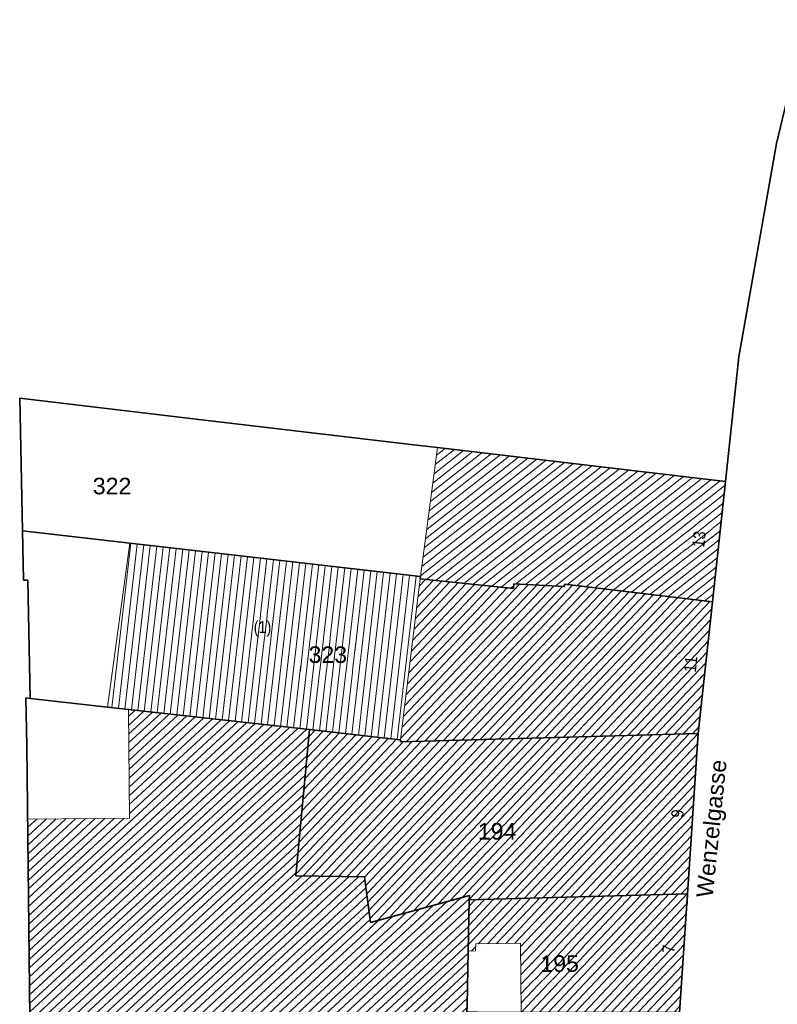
# Model space of a CAD drawing. Header units: metres. Extents: x 32365810 to 32367010, y 5620411 to 5622366.
# Tile 136 of 198: x 32366048 to 32366092, y 5622190 to 5622247. Entities that reach past the tile are written whole.
import ezdxf

# ---------------------------------------------------------------- set-up
doc = ezdxf.new("R2010")
doc.units = ezdxf.units.M
for name, pattern in [('1600.1047', [0]), ('1600.2028', [0]), ('1600.2505', [0]), ('1600.8201', [0.5, 0.25, -0.125, 0, -0.125])]:
    doc.linetypes.add(name, pattern=pattern)
doc.layers.get('0').update_dxf_attribs({"color": 1, "linetype": 'CONTINUOUS'})
for name, color, linetype in [('Ebene 32', 7, 'CONTINUOUS'), ('Flurstücke_Grenzpunkte', 11, 'CONTINUOUS'), ('Gebäude', 31, 'CONTINUOUS'), ('Lagebezeichnungen', 12, 'CONTINUOUS')]:
    doc.layers.add(name, color=color, linetype=linetype)
doc.styles.add('Flurstücksnummer - K 10 700', font='Arial.ttf')
doc.styles.add('Hausnummern NRW', font='Arial.ttf', dxfattribs={"width": 0.85})
doc.styles.add('Koordinaten der Kartenecken - N 6 380', font='Arial.ttf')
doc.styles.add('Name - Bauwerken u. Einrichtungen - F 10', font='Arial.ttf')

# ---------------------------------------------------------------- blocks, each defined once
blk = doc.blocks.new('O1068')
at = {"layer": 'Flurstücke_Grenzpunkte', "color": 7, "linetype": '1600.2028', "lineweight": 35}
for p, q in [((32366093.527, 5622247.088), (32366091.826, 5622239.965)), ((32366091.826, 5622239.965), (32366089.662, 5622227.694)), ((32366089.662, 5622227.694), (32366088.892, 5622220.539)), ((32366088.892, 5622220.539), (32366088.148, 5622213.613)), ((32366088.148, 5622213.613), (32366087.333, 5622206.04)), ((32366087.333, 5622206.04), (32366086.719, 5622196.83)), ((32366086.719, 5622196.83), (32366086.264, 5622190.003))]:
    blk.add_line(p, q, dxfattribs=at)
blk = doc.blocks.new('O1134')
at = {"layer": 'Flurstücke_Grenzpunkte', "color": 7, "linetype": '1600.2028', "lineweight": 35}
for p, q in [((32366048.95, 5622208.059), (32366048.693, 5622208.087)), ((32366048.693, 5622208.087), (32366048.749, 5622205.345)), ((32366053.383, 5622207.565), (32366048.95, 5622208.059)), ((32366054.584, 5622207.43), (32366053.383, 5622207.565)), ((32366064.999, 5622206.27), (32366054.584, 5622207.43)), ((32366064.213, 5622197.868), (32366064.999, 5622206.27)), ((32366048.749, 5622205.345), (32366048.916, 5622189.657)), ((32366068.161, 5622197.8), (32366064.213, 5622197.868)), ((32366068.496, 5622195.175), (32366068.161, 5622197.8)), ((32366074.18, 5622196.735), (32366068.496, 5622195.175)), ((32366074.113, 5622193.535), (32366074.171, 5622196.476)), ((32366074.171, 5622196.476), (32366074.18, 5622196.735)), ((32366074.052, 5622190.415), (32366074.113, 5622193.535)), ((32366074.044, 5622190.014), (32366074.052, 5622190.415)), ((32366048.916, 5622189.657), (32366049.029, 5622178.041)), ((32366073.939, 5622184.604), (32366074.044, 5622190.014)), ((32366073.869, 5622182.057), (32366073.939, 5622184.604)), ((32366073.767, 5622178.242), (32366073.869, 5622182.057)), ((32366073.765, 5622178.172), (32366073.767, 5622178.242)), ((32366049.029, 5622178.041), (32366051.546, 5622178.143)), ((32366051.546, 5622178.143), (32366051.669, 5622172.716)), ((32366073.762, 5622178.042), (32366073.618, 5622174.302)), ((32366073.765, 5622178.172), (32366073.762, 5622178.042)), ((32366073.618, 5622174.302), (32366072.854, 5622154.531)), ((32366051.669, 5622172.716), (32366055.647, 5622172.877)), ((32366055.647, 5622172.877), (32366056.559, 5622171.993)), ((32366056.557, 5622172.193), (32366059.496, 5622172.241)), ((32366056.559, 5622171.993), (32366056.557, 5622172.193)), ((32366059.496, 5622172.241), (32366060.061, 5622153.511)), ((32366060.061, 5622153.511), (32366072.854, 5622154.531))]:
    blk.add_line(p, q, dxfattribs=at)
at = {"layer": 'Flurstücke_Grenzpunkte', "color": 7, "lineweight": 18, "insert": (32366060.866, 5622185.678), "char_height": 0.95, "attachment_point": 8, "line_spacing_factor": 0.69, "style": 'Flurstücksnummer - K 10 700', "bg_fill": 2}
blk.add_mtext('169', dxfattribs=at)
blk = doc.blocks.new('O1252')
at = {"layer": 'Flurstücke_Grenzpunkte', "color": 7, "linetype": '1600.2028', "lineweight": 35}
for p, q in [((32366058.15, 5622224.164), (32366048.341, 5622225.32)), ((32366048.341, 5622225.32), (32366048.497, 5622217.701)), ((32366071.151, 5622222.631), (32366058.15, 5622224.164)), ((32366072.351, 5622222.489), (32366071.151, 5622222.631)), ((32366088.892, 5622220.539), (32366072.351, 5622222.489)), ((32366088.892, 5622220.539), (32366088.148, 5622213.613)), ((32366048.497, 5622217.701), (32366054.664, 5622216.989)), ((32366054.664, 5622216.989), (32366057.198, 5622216.697)), ((32366057.198, 5622216.697), (32366071.373, 5622215.064)), ((32366071.373, 5622215.064), (32366071.358, 5622214.934)), ((32366071.358, 5622214.934), (32366076.714, 5622214.386)), ((32366076.714, 5622214.386), (32366076.744, 5622214.645)), ((32366076.744, 5622214.645), (32366079.639, 5622214.493)), ((32366079.639, 5622214.493), (32366079.654, 5622214.623)), ((32366079.654, 5622214.623), (32366088.148, 5622213.613))]:
    blk.add_line(p, q, dxfattribs=at)
at = {"layer": 'Flurstücke_Grenzpunkte', "color": 7, "lineweight": 18, "insert": (32366053.649, 5622219.785), "char_height": 0.95, "attachment_point": 8, "line_spacing_factor": 0.69, "style": 'Flurstücksnummer - K 10 700', "bg_fill": 2}
blk.add_mtext('322', dxfattribs=at)
blk = doc.blocks.new('O1480')
at = {"layer": 'Flurstücke_Grenzpunkte', "color": 7, "linetype": '1600.2028', "lineweight": 35}
for p, q in [((32366064.213, 5622197.868), (32366064.999, 5622206.27)), ((32366069.01, 5622205.822), (32366064.999, 5622206.27)), ((32366087.333, 5622206.04), (32366070.215, 5622205.568)), ((32366087.333, 5622206.04), (32366086.719, 5622196.83)), ((32366070.229, 5622205.687), (32366069.01, 5622205.822)), ((32366070.215, 5622205.568), (32366070.229, 5622205.687)), ((32366068.161, 5622197.8), (32366064.213, 5622197.868)), ((32366068.496, 5622195.175), (32366068.161, 5622197.8)), ((32366074.18, 5622196.735), (32366068.496, 5622195.175)), ((32366074.171, 5622196.476), (32366086.719, 5622196.83)), ((32366074.171, 5622196.476), (32366074.18, 5622196.735))]:
    blk.add_line(p, q, dxfattribs=at)
at = {"layer": 'Flurstücke_Grenzpunkte', "color": 7, "lineweight": 18, "insert": (32366075.773, 5622199.935), "char_height": 0.95, "attachment_point": 8, "line_spacing_factor": 0.69, "style": 'Flurstücksnummer - K 10 700', "bg_fill": 2}
blk.add_mtext('194', dxfattribs=at)
blk = doc.blocks.new('O1821')
at = {"layer": 'Flurstücke_Grenzpunkte', "color": 7, "linetype": '1600.2028', "lineweight": 35}
for p, q in [((32366074.113, 5622193.535), (32366074.171, 5622196.476)), ((32366074.171, 5622196.476), (32366086.719, 5622196.83)), ((32366086.719, 5622196.83), (32366086.264, 5622190.003)), ((32366074.052, 5622190.415), (32366074.113, 5622193.535)), ((32366074.044, 5622190.014), (32366074.052, 5622190.415)), ((32366074.667, 5622190.014), (32366074.044, 5622190.014)), ((32366076.818, 5622190.012), (32366074.667, 5622190.014)), ((32366077.15, 5622190.011), (32366076.818, 5622190.012)), ((32366086.264, 5622190.003), (32366077.15, 5622190.011))]:
    blk.add_line(p, q, dxfattribs=at)
at = {"layer": 'Flurstücke_Grenzpunkte', "color": 7, "lineweight": 18, "insert": (32366079.367, 5622192.327), "char_height": 0.95, "attachment_point": 8, "line_spacing_factor": 0.69, "style": 'Flurstücksnummer - K 10 700', "bg_fill": 2}
blk.add_mtext('195', dxfattribs=at)
blk = doc.blocks.new('O1830')
at = {"layer": 'Flurstücke_Grenzpunkte', "color": 7, "linetype": '1600.2028', "lineweight": 35}
for p, q in [((32366048.497, 5622217.701), (32366054.664, 5622216.989)), ((32366048.497, 5622217.701), (32366048.555, 5622214.857)), ((32366054.664, 5622216.989), (32366057.198, 5622216.697)), ((32366057.198, 5622216.697), (32366071.373, 5622215.064)), ((32366071.373, 5622215.064), (32366071.358, 5622214.934)), ((32366048.555, 5622214.857), (32366048.815, 5622214.862)), ((32366048.815, 5622214.862), (32366048.95, 5622208.059)), ((32366071.358, 5622214.934), (32366076.714, 5622214.386)), ((32366076.714, 5622214.386), (32366076.744, 5622214.645)), ((32366076.744, 5622214.645), (32366079.639, 5622214.493)), ((32366079.639, 5622214.493), (32366079.654, 5622214.623)), ((32366079.654, 5622214.623), (32366088.148, 5622213.613)), ((32366088.148, 5622213.613), (32366087.333, 5622206.04)), ((32366053.383, 5622207.565), (32366048.95, 5622208.059)), ((32366054.584, 5622207.43), (32366053.383, 5622207.565)), ((32366064.999, 5622206.27), (32366054.584, 5622207.43)), ((32366069.01, 5622205.822), (32366064.999, 5622206.27)), ((32366087.333, 5622206.04), (32366070.215, 5622205.568)), ((32366070.229, 5622205.687), (32366069.01, 5622205.822)), ((32366070.215, 5622205.568), (32366070.229, 5622205.687))]:
    blk.add_line(p, q, dxfattribs=at)
at = {"layer": 'Flurstücke_Grenzpunkte', "color": 7, "lineweight": 18, "insert": (32366066.049, 5622210.09), "char_height": 0.95, "attachment_point": 8, "line_spacing_factor": 0.69, "style": 'Flurstücksnummer - K 10 700', "bg_fill": 2}
blk.add_mtext('323', dxfattribs=at)
blk = doc.blocks.new('O2555')
at = {"layer": 'Gebäude', "color": 7, "linetype": '1600.2505', "lineweight": 18}
for p, q in [((32366071.358, 5622214.934), (32366070.229, 5622205.687)), ((32366076.714, 5622214.386), (32366071.358, 5622214.934)), ((32366076.744, 5622214.645), (32366076.714, 5622214.386)), ((32366079.639, 5622214.493), (32366076.744, 5622214.645)), ((32366079.654, 5622214.623), (32366079.639, 5622214.493)), ((32366088.148, 5622213.613), (32366079.654, 5622214.623)), ((32366087.333, 5622206.04), (32366088.148, 5622213.613)), ((32366070.215, 5622205.568), (32366087.333, 5622206.04)), ((32366070.229, 5622205.687), (32366070.215, 5622205.568))]:
    blk.add_line(p, q, dxfattribs=at)
at = {"layer": 'Lagebezeichnungen', "color": 7, "lineweight": 18, "insert": (32366087.244, 5622209.993), "char_height": 0.7, "attachment_point": 8, "rotation": 83.913, "line_spacing_factor": 0.69, "style": 'Hausnummern NRW', "bg_fill": 2}
blk.add_mtext('11', dxfattribs=at)
blk = doc.blocks.new('O2616')
at = {"layer": 'Gebäude', "color": 7, "linetype": '1600.2505', "lineweight": 18}
for p, q in [((32366054.664, 5622216.989), (32366053.383, 5622207.565)), ((32366057.198, 5622216.697), (32366054.664, 5622216.989)), ((32366071.373, 5622215.064), (32366057.198, 5622216.697)), ((32366071.358, 5622214.934), (32366071.373, 5622215.064)), ((32366071.358, 5622214.934), (32366070.229, 5622205.687)), ((32366053.383, 5622207.565), (32366054.584, 5622207.43)), ((32366054.584, 5622207.43), (32366064.999, 5622206.27)), ((32366064.999, 5622206.27), (32366069.01, 5622205.822)), ((32366069.01, 5622205.822), (32366070.229, 5622205.687))]:
    blk.add_line(p, q, dxfattribs=at)
at = {"layer": 'Ebene 32', "color": 7, "lineweight": 18, "insert": (32366062.295, 5622211.606), "char_height": 0.7, "attachment_point": 8, "line_spacing_factor": 0.69, "style": 'Hausnummern NRW', "bg_fill": 2}
blk.add_mtext('(1)', dxfattribs=at)
blk = doc.blocks.new('O2730')
at = {"layer": 'Gebäude', "color": 7, "linetype": '1600.8201', "lineweight": 18}
for p, q in [((32366064.999, 5622206.27), (32366064.213, 5622197.868)), ((32366069.01, 5622205.822), (32366064.999, 5622206.27)), ((32366087.333, 5622206.04), (32366070.215, 5622205.568)), ((32366086.719, 5622196.83), (32366087.333, 5622206.04)), ((32366070.229, 5622205.687), (32366069.01, 5622205.822)), ((32366070.215, 5622205.568), (32366070.229, 5622205.687)), ((32366064.213, 5622197.868), (32366068.161, 5622197.8)), ((32366068.161, 5622197.8), (32366068.496, 5622195.175)), ((32366068.496, 5622195.175), (32366074.18, 5622196.735)), ((32366074.171, 5622196.476), (32366086.719, 5622196.83)), ((32366074.18, 5622196.735), (32366074.171, 5622196.476))]:
    blk.add_line(p, q, dxfattribs=at)
at = {"layer": 'Lagebezeichnungen', "color": 7, "lineweight": 18, "insert": (32366086.496, 5622201.419), "char_height": 0.7, "attachment_point": 8, "rotation": 86.2127, "line_spacing_factor": 0.69, "style": 'Hausnummern NRW', "bg_fill": 2}
blk.add_mtext('9', dxfattribs=at)
blk = doc.blocks.new('O2939')
at = {"layer": 'Gebäude', "color": 7, "linetype": '1600.2505', "lineweight": 18}
for p, q in [((32366074.171, 5622196.476), (32366074.113, 5622193.535)), ((32366086.719, 5622196.83), (32366074.171, 5622196.476)), ((32366086.264, 5622190.003), (32366086.719, 5622196.83)), ((32366074.113, 5622193.535), (32366074.533, 5622193.543)), ((32366074.533, 5622193.543), (32366074.546, 5622193.943)), ((32366074.546, 5622193.943), (32366077.121, 5622193.99)), ((32366077.121, 5622193.99), (32366077.15, 5622190.011)), ((32366086.264, 5622190.003), (32366077.15, 5622190.011))]:
    blk.add_line(p, q, dxfattribs=at)
at = {"layer": 'Lagebezeichnungen', "color": 7, "lineweight": 18, "insert": (32366085.98, 5622193.635), "char_height": 0.7, "attachment_point": 8, "rotation": 86.2127, "line_spacing_factor": 0.69, "style": 'Hausnummern NRW', "bg_fill": 2}
blk.add_mtext('7', dxfattribs=at)
blk = doc.blocks.new('O3124')
at = {"layer": 'Gebäude', "color": 7, "linetype": '1600.2505', "lineweight": 18}
for p, q in [((32366054.584, 5622207.43), (32366064.999, 5622206.27)), ((32366054.584, 5622207.43), (32366054.644, 5622201.179)), ((32366064.213, 5622197.868), (32366064.999, 5622206.27)), ((32366054.644, 5622201.179), (32366048.805, 5622201.123)), ((32366048.805, 5622201.123), (32366048.879, 5622193.536)), ((32366068.161, 5622197.8), (32366064.213, 5622197.868)), ((32366068.496, 5622195.175), (32366068.161, 5622197.8)), ((32366074.18, 5622196.735), (32366068.496, 5622195.175)), ((32366074.171, 5622196.476), (32366074.113, 5622193.535)), ((32366074.171, 5622196.476), (32366074.18, 5622196.735)), ((32366048.879, 5622193.536), (32366048.916, 5622189.657)), ((32366074.052, 5622190.415), (32366074.113, 5622193.535)), ((32366074.044, 5622190.014), (32366074.052, 5622190.415)), ((32366049.029, 5622178.041), (32366048.916, 5622189.657)), ((32366074.044, 5622190.014), (32366073.939, 5622184.604)), ((32366073.939, 5622184.604), (32366073.869, 5622182.057)), ((32366073.869, 5622182.057), (32366073.767, 5622178.242)), ((32366073.765, 5622178.172), (32366073.767, 5622178.242)), ((32366051.546, 5622178.143), (32366049.029, 5622178.041)), ((32366051.669, 5622172.716), (32366051.546, 5622178.143)), ((32366073.618, 5622174.302), (32366073.762, 5622178.042)), ((32366073.762, 5622178.042), (32366073.765, 5622178.172)), ((32366072.854, 5622154.531), (32366073.618, 5622174.302)), ((32366055.647, 5622172.877), (32366051.669, 5622172.716)), ((32366056.559, 5622171.993), (32366055.647, 5622172.877)), ((32366059.496, 5622172.241), (32366056.557, 5622172.193)), ((32366056.557, 5622172.193), (32366056.559, 5622171.993)), ((32366060.061, 5622153.511), (32366059.496, 5622172.241)), ((32366060.061, 5622153.511), (32366072.854, 5622154.531))]:
    blk.add_line(p, q, dxfattribs=at)
at = {"layer": 'Lagebezeichnungen', "color": 7, "lineweight": 18, "insert": (32366066.927, 5622155.516), "char_height": 0.4565, "attachment_point": 8, "rotation": 4.5351, "line_spacing_factor": 0.69, "style": 'Koordinaten der Kartenecken - N 6 380', "bg_fill": 2}
blk.add_mtext('24', dxfattribs=at)
at = {"layer": 'Lagebezeichnungen', "color": 7, "lineweight": 18, "insert": (32366066.482, 5622154.669), "char_height": 0.7, "attachment_point": 8, "rotation": 4.5586, "line_spacing_factor": 0.69, "style": 'Hausnummern NRW', "bg_fill": 2}
blk.add_mtext('24', dxfattribs=at)
blk = doc.blocks.new('O3166')
at = {"layer": 'Gebäude', "color": 7, "linetype": '1600.2505', "lineweight": 18}
for p, q in [((32366072.351, 5622222.489), (32366071.373, 5622215.064)), ((32366088.892, 5622220.539), (32366072.351, 5622222.489)), ((32366088.148, 5622213.613), (32366088.892, 5622220.539)), ((32366071.358, 5622214.934), (32366071.373, 5622215.064)), ((32366076.714, 5622214.386), (32366071.358, 5622214.934)), ((32366076.744, 5622214.645), (32366076.714, 5622214.386)), ((32366079.639, 5622214.493), (32366076.744, 5622214.645)), ((32366079.654, 5622214.623), (32366079.639, 5622214.493)), ((32366088.148, 5622213.613), (32366079.654, 5622214.623))]:
    blk.add_line(p, q, dxfattribs=at)
at = {"layer": 'Lagebezeichnungen', "color": 7, "lineweight": 18, "insert": (32366087.735, 5622217.178), "char_height": 0.7, "attachment_point": 8, "rotation": 83.856, "line_spacing_factor": 0.69, "style": 'Hausnummern NRW', "bg_fill": 2}
blk.add_mtext('13', dxfattribs=at)
blk = doc.blocks.new('*X1199')
at = {"color": 253, "linetype": '1600.1047', "lineweight": 18, "true_color": 0xb2b2b2}
for p, q in [((32366070.239745, 5622205.775003), (32366078.544238, 5622214.55048)), ((32366070.316223, 5622206.401395), (32366078.052382, 5622214.576304)), ((32366070.392702, 5622207.027787), (32366077.560526, 5622214.602129)), ((32366070.46918, 5622207.654179), (32366077.06867, 5622214.627953)), ((32366070.569394, 5622205.577772), (32366079.036095, 5622214.524655)), ((32366070.622137, 5622208.906963), (32366075.88717, 5622214.470597)), ((32366070.698615, 5622209.533354), (32366075.416451, 5622214.518759)), ((32366070.775094, 5622210.159746), (32366074.945733, 5622214.56692)), ((32366070.851572, 5622210.786138), (32366074.475015, 5622214.615082)), ((32366070.928051, 5622211.41253), (32366074.004297, 5622214.663244)), ((32366071.004529, 5622212.038922), (32366073.533579, 5622214.711405)), ((32366071.081008, 5622212.665314), (32366073.062861, 5622214.759567)), ((32366071.099521, 5622205.592389), (32366079.527951, 5622214.498831)), ((32366071.157486, 5622213.291706), (32366072.592143, 5622214.807728)), ((32366071.233965, 5622213.918098), (32366072.121425, 5622214.85589)), ((32366071.310443, 5622214.54449), (32366071.650707, 5622214.904052)), ((32366071.629649, 5622205.607007), (32366080.110395, 5622214.568731)), ((32366072.159776, 5622205.621624), (32366080.574469, 5622214.513549)), ((32366072.689904, 5622205.636241), (32366081.038544, 5622214.458367)), ((32366070.545659, 5622208.280571), (32366076.357888, 5622214.422436)), ((32366073.220032, 5622205.650859), (32366081.502618, 5622214.403185)), ((32366073.750159, 5622205.665476), (32366081.966693, 5622214.348004)), ((32366074.280287, 5622205.680093), (32366082.430767, 5622214.292822)), ((32366074.810415, 5622205.694711), (32366082.894842, 5622214.23764)), ((32366075.340542, 5622205.709328), (32366083.358916, 5622214.182458)), ((32366075.87067, 5622205.723946), (32366083.822991, 5622214.127276)), ((32366076.400797, 5622205.738563), (32366084.287065, 5622214.072094)), ((32366076.930925, 5622205.75318), (32366084.75114, 5622214.016912)), ((32366077.461053, 5622205.767798), (32366085.215214, 5622213.96173)), ((32366077.99118, 5622205.782415), (32366085.679289, 5622213.906548)), ((32366078.521308, 5622205.797032), (32366086.143363, 5622213.851366)), ((32366079.051436, 5622205.81165), (32366086.607437, 5622213.796184)), ((32366079.581563, 5622205.826267), (32366087.071512, 5622213.741002)), ((32366080.111691, 5622205.840885), (32366087.535586, 5622213.685821)), ((32366080.641818, 5622205.855502), (32366087.999661, 5622213.630639)), ((32366081.171946, 5622205.870119), (32366088.102928, 5622213.194186)), ((32366081.702074, 5622205.884737), (32366088.036679, 5622212.578604)), ((32366082.232201, 5622205.899354), (32366087.970431, 5622211.963023)), ((32366082.762329, 5622205.913971), (32366087.904182, 5622211.347441)), ((32366083.292457, 5622205.928589), (32366087.837934, 5622210.731859)), ((32366083.822584, 5622205.943206), (32366087.771686, 5622210.116278)), ((32366084.352712, 5622205.957824), (32366087.705437, 5622209.500696)), ((32366084.882839, 5622205.972441), (32366087.639189, 5622208.885114)), ((32366085.412967, 5622205.987058), (32366087.57294, 5622208.269533)), ((32366085.943095, 5622206.001676), (32366087.506692, 5622207.653951)), ((32366086.473222, 5622206.016293), (32366087.440444, 5622207.03837)), ((32366087.00335, 5622206.03091), (32366087.374195, 5622206.422788))]:
    blk.add_line(p, q, dxfattribs=at)
blk = doc.blocks.new('*X1217')
at = {"color": 253, "linetype": '1600.1047', "lineweight": 18, "true_color": 0xb2b2b2}
for p, q in [((32366053.638195, 5622207.536314), (32366054.726308, 5622216.98182)), ((32366054.010849, 5622207.494426), (32366055.098843, 5622216.938892)), ((32366054.383504, 5622207.452537), (32366055.471378, 5622216.895964)), ((32366054.756178, 5622207.410823), (32366055.843913, 5622216.853035)), ((32366055.128877, 5622207.369313), (32366056.216448, 5622216.810107)), ((32366055.501575, 5622207.327802), (32366056.588982, 5622216.767179)), ((32366055.874273, 5622207.286292), (32366056.961517, 5622216.724251)), ((32366056.246971, 5622207.244782), (32366057.334052, 5622216.681326)), ((32366056.619669, 5622207.203272), (32366057.706588, 5622216.638409)), ((32366056.992367, 5622207.161761), (32366058.079124, 5622216.595492)), ((32366057.365065, 5622207.120251), (32366058.451661, 5622216.552575)), ((32366057.737763, 5622207.078741), (32366058.824197, 5622216.509658)), ((32366058.110462, 5622207.03723), (32366059.196733, 5622216.46674)), ((32366058.48316, 5622206.99572), (32366059.569269, 5622216.423823)), ((32366058.855858, 5622206.95421), (32366059.941805, 5622216.380906)), ((32366059.228556, 5622206.912699), (32366060.314341, 5622216.337989)), ((32366059.601254, 5622206.871189), (32366060.686877, 5622216.295071)), ((32366059.973952, 5622206.829679), (32366061.059413, 5622216.252154)), ((32366060.34665, 5622206.788169), (32366061.431949, 5622216.209237)), ((32366060.719348, 5622206.746658), (32366061.804485, 5622216.16632)), ((32366061.092047, 5622206.705148), (32366062.177021, 5622216.123403)), ((32366061.464745, 5622206.663638), (32366062.549557, 5622216.080485)), ((32366061.837443, 5622206.622127), (32366062.922093, 5622216.037568)), ((32366062.210141, 5622206.580617), (32366063.294629, 5622215.994651)), ((32366062.582839, 5622206.539107), (32366063.667165, 5622215.951734)), ((32366062.955537, 5622206.497596), (32366064.039701, 5622215.908817)), ((32366063.328235, 5622206.456086), (32366064.412237, 5622215.865899)), ((32366063.700934, 5622206.414576), (32366064.784773, 5622215.822982)), ((32366064.073632, 5622206.373065), (32366065.15731, 5622215.780065)), ((32366064.44633, 5622206.331555), (32366065.529846, 5622215.737148)), ((32366064.819028, 5622206.290045), (32366065.902382, 5622215.694231)), ((32366065.191719, 5622206.248475), (32366066.274918, 5622215.651313)), ((32366065.564404, 5622206.206848), (32366066.647454, 5622215.608396)), ((32366065.937089, 5622206.165222), (32366067.01999, 5622215.565479)), ((32366066.309773, 5622206.123596), (32366067.392526, 5622215.522562)), ((32366066.682458, 5622206.08197), (32366067.765062, 5622215.479645)), ((32366067.055143, 5622206.040343), (32366068.137598, 5622215.436727)), ((32366067.427828, 5622205.998717), (32366068.510134, 5622215.39381)), ((32366067.800513, 5622205.957091), (32366068.88267, 5622215.350893)), ((32366068.173197, 5622205.915465), (32366069.255206, 5622215.307976)), ((32366068.545882, 5622205.873839), (32366069.627742, 5622215.265059)), ((32366068.918567, 5622205.832212), (32366070.000278, 5622215.222141)), ((32366069.291282, 5622205.790849), (32366070.372814, 5622215.179224)), ((32366069.664007, 5622205.749571), (32366070.74535, 5622215.136307)), ((32366070.036732, 5622205.708293), (32366071.117886, 5622215.09339))]:
    blk.add_line(p, q, dxfattribs=at)
blk = doc.blocks.new('*X1253')
at = {"color": 253, "linetype": '1600.1047', "lineweight": 18, "true_color": 0xb2b2b2}
for p, q in [((32366064.676967, 5622202.827612), (32366067.653975, 5622205.973458)), ((32366064.733604, 5622203.433037), (32366067.187035, 5622206.025612)), ((32366064.790241, 5622204.038462), (32366066.720095, 5622206.077766)), ((32366064.846878, 5622204.643887), (32366066.253155, 5622206.12992)), ((32366064.903515, 5622205.249312), (32366065.786215, 5622206.182074)), ((32366064.960152, 5622205.854737), (32366065.319275, 5622206.234228)), ((32366075.746025, 5622196.520434), (32366084.685593, 5622205.967002)), ((32366076.276482, 5622196.535399), (32366085.215721, 5622205.98162)), ((32366076.806939, 5622196.550364), (32366085.745848, 5622205.996237)), ((32366077.337395, 5622196.565329), (32366086.275976, 5622206.010854)), ((32366077.867852, 5622196.580294), (32366086.806104, 5622206.025472)), ((32366078.398309, 5622196.595259), (32366087.332762, 5622206.036423)), ((32366064.223871, 5622197.984211), (32366071.432402, 5622205.601568)), ((32366064.280508, 5622198.589636), (32366070.902275, 5622205.58695)), ((32366064.337145, 5622199.195061), (32366070.372147, 5622205.572333)), ((32366064.393782, 5622199.800486), (32366069.989469, 5622205.713527)), ((32366064.450419, 5622200.405911), (32366069.52215, 5622205.765281)), ((32366064.507056, 5622201.011336), (32366069.054832, 5622205.817035)), ((32366064.563693, 5622201.616761), (32366068.587855, 5622205.86915)), ((32366064.62033, 5622202.222187), (32366068.120915, 5622205.921304)), ((32366064.623502, 5622197.86093), (32366071.96253, 5622205.616185)), ((32366065.131516, 5622197.85218), (32366072.492658, 5622205.630803)), ((32366065.63953, 5622197.84343), (32366073.022785, 5622205.64542)), ((32366066.147545, 5622197.83468), (32366073.552913, 5622205.660037)), ((32366066.655559, 5622197.82593), (32366074.083041, 5622205.674655)), ((32366067.163574, 5622197.81718), (32366074.613168, 5622205.689272)), ((32366067.671588, 5622197.80843), (32366075.143296, 5622205.703889)), ((32366068.163247, 5622197.782396), (32366075.673423, 5622205.718507)), ((32366068.224599, 5622197.301652), (32366076.203551, 5622205.733124)), ((32366068.285951, 5622196.820907), (32366076.733679, 5622205.747742)), ((32366068.347303, 5622196.340163), (32366077.263806, 5622205.762359)), ((32366068.408655, 5622195.859419), (32366077.793934, 5622205.776976)), ((32366068.470007, 5622195.378674), (32366078.324062, 5622205.791594)), ((32366068.897957, 5622195.285319), (32366078.854189, 5622205.806211)), ((32366069.595393, 5622195.476733), (32366079.384317, 5622205.820828)), ((32366070.292829, 5622195.668148), (32366079.914444, 5622205.835446)), ((32366070.990265, 5622195.859563), (32366080.444572, 5622205.850063)), ((32366071.687701, 5622196.050977), (32366080.9747, 5622205.864681)), ((32366072.385137, 5622196.242392), (32366081.504827, 5622205.879298)), ((32366073.082573, 5622196.433806), (32366082.034955, 5622205.893915)), ((32366073.780009, 5622196.625221), (32366082.565083, 5622205.908533)), ((32366074.171606, 5622196.493451), (32366083.09521, 5622205.92315)), ((32366074.685112, 5622196.490504), (32366083.625338, 5622205.937767)), ((32366075.215569, 5622196.505469), (32366084.155465, 5622205.952385)), ((32366078.928765, 5622196.610224), (32366087.293633, 5622205.449499)), ((32366079.459222, 5622196.62519), (32366087.254505, 5622204.862576)), ((32366079.989679, 5622196.640155), (32366087.215377, 5622204.275652)), ((32366080.520135, 5622196.65512), (32366087.176249, 5622203.688729)), ((32366081.050592, 5622196.670085), (32366087.13712, 5622203.101806)), ((32366081.581049, 5622196.68505), (32366087.097992, 5622202.514882)), ((32366082.111505, 5622196.700015), (32366087.058864, 5622201.927959)), ((32366082.641962, 5622196.71498), (32366087.019736, 5622201.341036)), ((32366083.172419, 5622196.729945), (32366086.980607, 5622200.754112)), ((32366083.702875, 5622196.74491), (32366086.941479, 5622200.167189)), ((32366084.233332, 5622196.759875), (32366086.902351, 5622199.580265)), ((32366084.763789, 5622196.77484), (32366086.863223, 5622198.993342)), ((32366085.294245, 5622196.789805), (32366086.824095, 5622198.406419)), ((32366085.824702, 5622196.80477), (32366086.784966, 5622197.819495)), ((32366086.355159, 5622196.819735), (32366086.745838, 5622197.232572))]:
    blk.add_line(p, q, dxfattribs=at)
blk = doc.blocks.new('*X1312')
at = {"color": 253, "linetype": '1600.1047', "lineweight": 18, "true_color": 0xb2b2b2}
for p, q in [((32366074.119905, 5622193.88512), (32366076.63428, 5622196.545493)), ((32366074.130901, 5622194.442699), (32366076.104162, 5622196.530538)), ((32366074.141897, 5622195.000277), (32366075.574044, 5622196.515582)), ((32366074.152893, 5622195.557856), (32366075.043926, 5622196.500627)), ((32366074.163889, 5622196.115435), (32366074.513807, 5622196.485671)), ((32366074.69313, 5622193.945685), (32366077.164398, 5622196.560449)), ((32366075.218171, 5622193.955269), (32366077.694517, 5622196.575404)), ((32366075.743211, 5622193.964852), (32366078.224635, 5622196.59036)), ((32366076.268252, 5622193.974435), (32366078.754753, 5622196.605315)), ((32366076.793293, 5622193.984019), (32366079.284871, 5622196.620271)), ((32366077.122484, 5622193.78638), (32366079.814989, 5622196.635226)), ((32366077.126433, 5622193.244614), (32366080.345108, 5622196.650182)), ((32366077.130381, 5622192.702847), (32366080.875226, 5622196.665137)), ((32366077.13433, 5622192.161081), (32366081.405344, 5622196.680093)), ((32366077.138278, 5622191.619315), (32366081.935462, 5622196.695048)), ((32366077.142227, 5622191.077548), (32366082.46558, 5622196.710004)), ((32366077.146175, 5622190.535782), (32366082.995699, 5622196.724959)), ((32366077.166162, 5622190.010986), (32366083.525817, 5622196.739915)), ((32366077.681718, 5622190.010533), (32366084.055935, 5622196.75487)), ((32366078.197274, 5622190.010081), (32366084.586053, 5622196.769826)), ((32366078.71283, 5622190.009628), (32366085.116171, 5622196.784781)), ((32366079.228385, 5622190.009176), (32366085.64629, 5622196.799737)), ((32366079.743941, 5622190.008723), (32366086.176408, 5622196.814693)), ((32366080.259497, 5622190.008271), (32366086.706526, 5622196.829648)), ((32366080.775052, 5622190.007818), (32366086.680775, 5622196.256458)), ((32366081.290608, 5622190.007365), (32366086.641629, 5622195.669095)), ((32366081.806164, 5622190.006913), (32366086.602483, 5622195.081731)), ((32366082.32172, 5622190.00646), (32366086.563337, 5622194.494368)), ((32366074.308502, 5622193.538724), (32366074.540851, 5622193.784564)), ((32366082.837275, 5622190.006008), (32366086.524191, 5622193.907005)), ((32366083.352831, 5622190.005555), (32366086.485045, 5622193.319642)), ((32366083.868387, 5622190.005103), (32366086.445899, 5622192.732279)), ((32366084.383942, 5622190.00465), (32366086.406753, 5622192.144915)), ((32366084.899498, 5622190.004198), (32366086.367606, 5622191.557552)), ((32366085.415054, 5622190.003745), (32366086.32846, 5622190.970189)), ((32366085.93061, 5622190.003293), (32366086.289314, 5622190.382826))]:
    blk.add_line(p, q, dxfattribs=at)
blk = doc.blocks.new('*X1367')
at = {"color": 253, "linetype": '1600.1047', "lineweight": 18, "true_color": 0xb2b2b2}
for p, q in [((32366054.982822, 5622207.38558), (32366054.587935, 5622207.020075)), ((32366055.475585, 5622207.330697), (32366054.592796, 5622206.513593)), ((32366055.968348, 5622207.275814), (32366054.597658, 5622206.007112)), ((32366056.461111, 5622207.220931), (32366054.602519, 5622205.50063)), ((32366056.953874, 5622207.166049), (32366054.60738, 5622204.994149)), ((32366057.446637, 5622207.111166), (32366054.612242, 5622204.487667)), ((32366060.895978, 5622206.726986), (32366048.859009, 5622195.585641)), ((32366061.38874, 5622206.672103), (32366048.863948, 5622195.079232)), ((32366061.881503, 5622206.61722), (32366048.868887, 5622194.572822)), ((32366062.374266, 5622206.562337), (32366048.873827, 5622194.066413)), ((32366057.9394, 5622207.056283), (32366054.617103, 5622203.981186)), ((32366058.432163, 5622207.0014), (32366054.621965, 5622203.474704)), ((32366058.924926, 5622206.946517), (32366054.626826, 5622202.968223)), ((32366059.417689, 5622206.891634), (32366054.631688, 5622202.461741)), ((32366059.910452, 5622206.836751), (32366054.636549, 5622201.95526)), ((32366060.403215, 5622206.781869), (32366054.641411, 5622201.448778)), ((32366062.867029, 5622206.507454), (32366048.878766, 5622193.560003)), ((32366063.359792, 5622206.452571), (32366048.883602, 5622193.053499)), ((32366063.852555, 5622206.397688), (32366048.888434, 5622192.546989)), ((32366064.345318, 5622206.342806), (32366048.893265, 5622192.04048)), ((32366064.838081, 5622206.287923), (32366048.898096, 5622191.533971)), ((32366064.963757, 5622205.893266), (32366048.902928, 5622191.027461)), ((32366064.911423, 5622205.333846), (32366048.907759, 5622190.520952)), ((32366064.85909, 5622204.774425), (32366048.912591, 5622190.014443)), ((32366064.806757, 5622204.215004), (32366048.91745, 5622189.507959)), ((32366064.754423, 5622203.655584), (32366048.922376, 5622189.001538)), ((32366064.70209, 5622203.096163), (32366048.927303, 5622188.495117)), ((32366064.649757, 5622202.536742), (32366048.932229, 5622187.988695)), ((32366064.597424, 5622201.977322), (32366048.937156, 5622187.482274)), ((32366049.326326, 5622201.128), (32366048.809616, 5622200.649736)), ((32366049.884164, 5622201.13335), (32366048.814555, 5622200.143326)), ((32366050.442002, 5622201.1387), (32366048.819495, 5622199.636917)), ((32366050.99984, 5622201.14405), (32366048.824434, 5622199.130507)), ((32366051.557678, 5622201.1494), (32366048.829373, 5622198.624098)), ((32366052.115516, 5622201.15475), (32366048.834312, 5622198.117689)), ((32366052.673353, 5622201.1601), (32366048.839252, 5622197.611279)), ((32366053.231191, 5622201.16545), (32366048.844191, 5622197.10487)), ((32366053.789029, 5622201.1708), (32366048.84913, 5622196.59846)), ((32366054.346867, 5622201.17615), (32366048.854069, 5622196.092051)), ((32366064.54509, 5622201.417901), (32366048.942082, 5622186.975853)), ((32366064.492757, 5622200.858481), (32366048.947009, 5622186.469431)), ((32366064.440424, 5622200.29906), (32366048.951935, 5622185.96301)), ((32366064.38809, 5622199.739639), (32366048.956861, 5622185.456589)), ((32366064.335757, 5622199.180219), (32366048.961788, 5622184.950167)), ((32366064.283424, 5622198.620798), (32366048.966714, 5622184.443746)), ((32366064.23109, 5622198.061377), (32366048.971641, 5622183.937325)), ((32366064.567626, 5622197.861892), (32366048.976567, 5622183.430903)), ((32366065.109599, 5622197.852557), (32366048.981494, 5622182.924482)), ((32366065.651571, 5622197.843222), (32366048.98642, 5622182.418061)), ((32366066.193544, 5622197.833887), (32366048.991347, 5622181.911639)), ((32366066.735516, 5622197.824552), (32366048.996273, 5622181.405218)), ((32366067.277488, 5622197.815217), (32366049.001199, 5622180.898797)), ((32366067.819461, 5622197.805883), (32366049.006126, 5622180.392375)), ((32366068.182569, 5622197.630992), (32366049.011052, 5622179.885954)), ((32366068.24089, 5622197.173993), (32366049.015979, 5622179.379533)), ((32366068.299212, 5622196.716994), (32366049.020905, 5622178.873111)), ((32366072.910865, 5622196.38668), (32366051.579998, 5622176.64296)), ((32366073.695614, 5622196.602058), (32366051.591341, 5622176.142478)), ((32366074.172978, 5622196.532922), (32366051.602684, 5622175.641996)), ((32366068.357534, 5622196.259995), (32366049.025832, 5622178.36669)), ((32366068.415856, 5622195.802996), (32366049.235039, 5622178.04935)), ((32366071.341365, 5622195.955924), (32366051.557311, 5622177.643925)), ((32366072.126115, 5622196.171302), (32366051.568654, 5622177.143442)), ((32366074.161842, 5622196.011633), (32366051.614027, 5622175.141514)), ((32366068.474177, 5622195.345997), (32366049.812373, 5622178.072746)), ((32366068.987117, 5622195.309789), (32366050.389708, 5622178.096142)), ((32366069.771866, 5622195.525167), (32366050.967043, 5622178.119538)), ((32366070.556616, 5622195.740546), (32366051.544377, 5622178.142934)), ((32366074.151578, 5622195.491151), (32366051.62537, 5622174.641032)), ((32366074.141313, 5622194.970669), (32366051.636713, 5622174.14055)), ((32366074.131049, 5622194.450187), (32366051.648057, 5622173.640068)), ((32366074.120784, 5622193.929705), (32366051.6594, 5622173.139586)), ((32366074.110541, 5622193.409244), (32366051.757699, 5622172.71959)), ((32366074.100367, 5622192.888845), (32366052.335, 5622172.742955)), ((32366074.090192, 5622192.368446), (32366052.912301, 5622172.76632)), ((32366074.080018, 5622191.848048), (32366053.489601, 5622172.789684)), ((32366074.069843, 5622191.327649), (32366054.066902, 5622172.813049)), ((32366074.059669, 5622190.80725), (32366054.644203, 5622172.836414)), ((32366074.049442, 5622190.286803), (32366055.221504, 5622172.859779)), ((32366074.039193, 5622189.766336), (32366055.717909, 5622172.808268)), ((32366074.029094, 5622189.246007), (32366055.987572, 5622172.546884)), ((32366074.018996, 5622188.725678), (32366056.257234, 5622172.285501)), ((32366074.008897, 5622188.20535), (32366056.712091, 5622172.195533)), ((32366073.998798, 5622187.685021), (32366057.274065, 5622172.204711)), ((32366073.988699, 5622187.164693), (32366057.836039, 5622172.213889)), ((32366073.9786, 5622186.644364), (32366058.398013, 5622172.223068)), ((32366073.968502, 5622186.124035), (32366058.959986, 5622172.232246)), ((32366073.958403, 5622185.603707), (32366059.496693, 5622172.218037)), ((32366073.948304, 5622185.083378), (32366059.511688, 5622171.720935)), ((32366073.937866, 5622184.562735), (32366059.526683, 5622171.223833)), ((32366073.923456, 5622184.038416), (32366059.541679, 5622170.726732)), ((32366073.909046, 5622183.514097), (32366059.556674, 5622170.22963)), ((32366073.894636, 5622182.989778), (32366059.571669, 5622169.732528)), ((32366073.880226, 5622182.465459), (32366059.586665, 5622169.235427)), ((32366073.865904, 5622181.941222), (32366059.60166, 5622168.738325)), ((32366073.851896, 5622181.417275), (32366059.616655, 5622168.241223)), ((32366073.837887, 5622180.893327), (32366059.631651, 5622167.744122)), ((32366073.823879, 5622180.36938), (32366059.646646, 5622167.24702)), ((32366073.80987, 5622179.845432), (32366059.661641, 5622166.749919)), ((32366073.795862, 5622179.321485), (32366059.676637, 5622166.252817)), ((32366073.781853, 5622178.797537), (32366059.691632, 5622165.755715)), ((32366073.767845, 5622178.27359), (32366059.706627, 5622165.258614)), ((32366073.750629, 5622177.746674), (32366059.721623, 5622164.761512)), ((32366073.730228, 5622177.21681), (32366059.736618, 5622164.26441)), ((32366073.709827, 5622176.686945), (32366059.751613, 5622163.767309)), ((32366073.689426, 5622176.157081), (32366059.766609, 5622163.270207)), ((32366073.669024, 5622175.627217), (32366059.781604, 5622162.773105)), ((32366073.648623, 5622175.097352), (32366059.796599, 5622162.276004)), ((32366073.628222, 5622174.567488), (32366059.811594, 5622161.778902)), ((32366073.607782, 5622174.037588), (32366059.82659, 5622161.2818)), ((32366073.587304, 5622173.507652), (32366059.841585, 5622160.784699)), ((32366073.566826, 5622172.977717), (32366059.85658, 5622160.287597)), ((32366056.558397, 5622172.053275), (32366056.526897, 5622172.024118)), ((32366073.546348, 5622172.447781), (32366059.871576, 5622159.790496)), ((32366073.52587, 5622171.917846), (32366059.886571, 5622159.293394)), ((32366073.505392, 5622171.38791), (32366059.901566, 5622158.796292)), ((32366073.484914, 5622170.857974), (32366059.916562, 5622158.299191)), ((32366073.464436, 5622170.328039), (32366059.931557, 5622157.802089)), ((32366073.443958, 5622169.798103), (32366059.946552, 5622157.304987)), ((32366073.42348, 5622169.268168), (32366059.961548, 5622156.807886)), ((32366073.403002, 5622168.738232), (32366059.976543, 5622156.310784)), ((32366073.382524, 5622168.208297), (32366059.991538, 5622155.813682)), ((32366073.362046, 5622167.678361), (32366060.006534, 5622155.316581)), ((32366073.341568, 5622167.148426), (32366060.021529, 5622154.819479)), ((32366073.32109, 5622166.61849), (32366060.036524, 5622154.322377)), ((32366073.300612, 5622166.088555), (32366060.05152, 5622153.825276)), ((32366073.280134, 5622165.558619), (32366060.283176, 5622153.528714)), ((32366073.259656, 5622165.028683), (32366060.887271, 5622153.576879)), ((32366073.239178, 5622164.498748), (32366061.491366, 5622153.625045)), ((32366073.2187, 5622163.968812), (32366062.09546, 5622153.67321)), ((32366073.198222, 5622163.438877), (32366062.699555, 5622153.721375)), ((32366073.177744, 5622162.908941), (32366063.30365, 5622153.76954)), ((32366073.157266, 5622162.379006), (32366063.907744, 5622153.817705)), ((32366073.136788, 5622161.84907), (32366064.511839, 5622153.86587)), ((32366073.11631, 5622161.319135), (32366065.115934, 5622153.914035)), ((32366073.095832, 5622160.789199), (32366065.720029, 5622153.962201)), ((32366073.075354, 5622160.259264), (32366066.324123, 5622154.010366)), ((32366073.054876, 5622159.729328), (32366066.928218, 5622154.058531)), ((32366073.034398, 5622159.199392), (32366067.532313, 5622154.106696)), ((32366073.01392, 5622158.669457), (32366068.136407, 5622154.154861)), ((32366072.993442, 5622158.139521), (32366068.740502, 5622154.203026)), ((32366072.972964, 5622157.609586), (32366069.344597, 5622154.251191)), ((32366072.952486, 5622157.07965), (32366069.948692, 5622154.299357)), ((32366072.932008, 5622156.549715), (32366070.552786, 5622154.347522)), ((32366072.91153, 5622156.019779), (32366071.156881, 5622154.395687)), ((32366072.891052, 5622155.489844), (32366071.760976, 5622154.443852)), ((32366072.870574, 5622154.959908), (32366072.36507, 5622154.492017))]:
    blk.add_line(p, q, dxfattribs=at)
blk = doc.blocks.new('*X1380')
at = {"color": 253, "linetype": '1600.1047', "lineweight": 18, "true_color": 0xb2b2b2}
for p, q in [((32366072.292157, 5622222.042259), (32366072.792364, 5622222.436968)), ((32366071.589976, 5622216.711285), (32366078.059183, 5622221.816069)), ((32366071.660194, 5622217.244382), (32366077.532501, 5622221.878159)), ((32366071.730412, 5622217.777479), (32366077.005819, 5622221.940249)), ((32366071.80063, 5622218.310577), (32366076.479137, 5622222.002338)), ((32366071.870848, 5622218.843674), (32366075.952456, 5622222.064428)), ((32366071.941066, 5622219.376772), (32366075.425774, 5622222.126518)), ((32366072.011284, 5622219.909869), (32366074.899092, 5622222.188608)), ((32366072.081502, 5622220.442967), (32366074.37241, 5622222.250698)), ((32366072.15172, 5622220.976064), (32366073.845728, 5622222.312788)), ((32366072.221938, 5622221.509162), (32366073.319046, 5622222.374878)), ((32366071.379321, 5622215.111992), (32366079.639229, 5622221.629799)), ((32366071.449539, 5622215.64509), (32366079.112547, 5622221.691889)), ((32366071.519758, 5622216.178187), (32366078.585865, 5622221.753979)), ((32366071.713082, 5622214.89767), (32366080.165911, 5622221.567709)), ((32366072.248965, 5622214.842841), (32366080.692593, 5622221.505619)), ((32366072.784849, 5622214.788012), (32366081.219274, 5622221.443529)), ((32366073.320732, 5622214.733183), (32366081.745956, 5622221.381439)), ((32366073.856616, 5622214.678354), (32366082.272638, 5622221.319349)), ((32366074.392499, 5622214.623525), (32366082.79932, 5622221.257259)), ((32366074.928383, 5622214.568696), (32366083.326002, 5622221.195169)), ((32366075.464266, 5622214.513867), (32366083.852684, 5622221.133079)), ((32366076.00015, 5622214.459038), (32366084.379366, 5622221.070989)), ((32366076.835121, 5622214.640216), (32366084.906048, 5622221.008899)), ((32366077.402722, 5622214.610414), (32366085.432729, 5622220.946809)), ((32366077.970322, 5622214.580613), (32366085.959411, 5622220.88472)), ((32366078.537923, 5622214.550811), (32366086.486093, 5622220.82263)), ((32366079.105523, 5622214.52101), (32366087.012775, 5622220.76054)), ((32366079.815765, 5622214.603765), (32366087.539457, 5622220.69845)), ((32366080.341856, 5622214.541209), (32366088.066139, 5622220.63636)), ((32366080.867947, 5622214.478653), (32366088.592821, 5622220.57427)), ((32366081.394038, 5622214.416096), (32366088.867782, 5622220.31355)), ((32366081.920129, 5622214.35354), (32366088.811715, 5622219.791619)), ((32366082.44622, 5622214.290984), (32366088.755649, 5622219.269688)), ((32366082.972311, 5622214.228428), (32366088.699582, 5622218.747758)), ((32366083.498402, 5622214.165872), (32366088.643516, 5622218.225827)), ((32366084.024493, 5622214.103316), (32366088.587449, 5622217.703897)), ((32366084.550584, 5622214.04076), (32366088.531383, 5622217.181966)), ((32366085.076675, 5622213.978203), (32366088.475317, 5622216.660036)), ((32366085.602767, 5622213.915647), (32366088.41925, 5622216.138105)), ((32366086.128858, 5622213.853091), (32366088.363184, 5622215.616174)), ((32366086.654949, 5622213.790535), (32366088.307117, 5622215.094244)), ((32366076.536033, 5622214.404209), (32366076.734224, 5622214.560598)), ((32366087.18104, 5622213.727979), (32366088.251051, 5622214.572313)), ((32366087.707131, 5622213.665423), (32366088.194984, 5622214.050383))]:
    blk.add_line(p, q, dxfattribs=at)

msp = doc.modelspace()

# ---------------------------------------------------------------- block references
at = {"layer": 'Flurstücke_Grenzpunkte', "color": 7, "true_color": 0xffffff}
msp.add_blockref('O1134', (0, 0), dxfattribs=at)

# ---------------------------------------------------------------- texts
at = {"layer": 'Lagebezeichnungen', "color": 7, "lineweight": 18, "insert": (32366087.827, 5622196.602), "char_height": 0.95, "attachment_point": 4, "rotation": 84.1297518, "line_spacing_factor": 0.69, "style": 'Name - Bauwerken u. Einrichtungen - F 10', "bg_fill": 2}
msp.add_mtext('Wenzelgasse', dxfattribs=at)

# ---------------------------------------------------------------- next in the draw order: block references
at = {"layer": 'Flurstücke_Grenzpunkte', "color": 7, "true_color": 0xffffff}
msp.add_blockref('O1068', (0, 0), dxfattribs=at)

# ---------------------------------------------------------------- next in the draw order: block references
for name in ['O1252', 'O1480']:
    msp.add_blockref(name, (0, 0), dxfattribs=at)

# ---------------------------------------------------------------- next in the draw order: block references
for name in ['O1830', 'O1821']:
    msp.add_blockref(name, (0, 0), dxfattribs=at)

# ---------------------------------------------------------------- next in the draw order: block references
at = {"layer": 'Gebäude', "color": 7, "true_color": 0xffffff}
msp.add_blockref('O2555', (0, 0), dxfattribs=at)

# ---------------------------------------------------------------- next in the draw order: block references
msp.add_blockref('O2616', (0, 0), dxfattribs=at)

# ---------------------------------------------------------------- next in the draw order: block references
for name in ['O3166', 'O2730']:
    msp.add_blockref(name, (0, 0), dxfattribs=at)

# ---------------------------------------------------------------- next in the draw order: block references
for name in ['*X1380', 'O2939']:
    msp.add_blockref(name, (0, 0), dxfattribs=at)

# ---------------------------------------------------------------- next in the draw order: block references
msp.add_blockref('O3124', (0, 0), dxfattribs=at)

# ---------------------------------------------------------------- next in the draw order: block references
for name in ['*X1217', '*X1199', '*X1367', '*X1253', '*X1312']:
    msp.add_blockref(name, (0, 0), dxfattribs=at)

doc.saveas('drawing.dxf')
